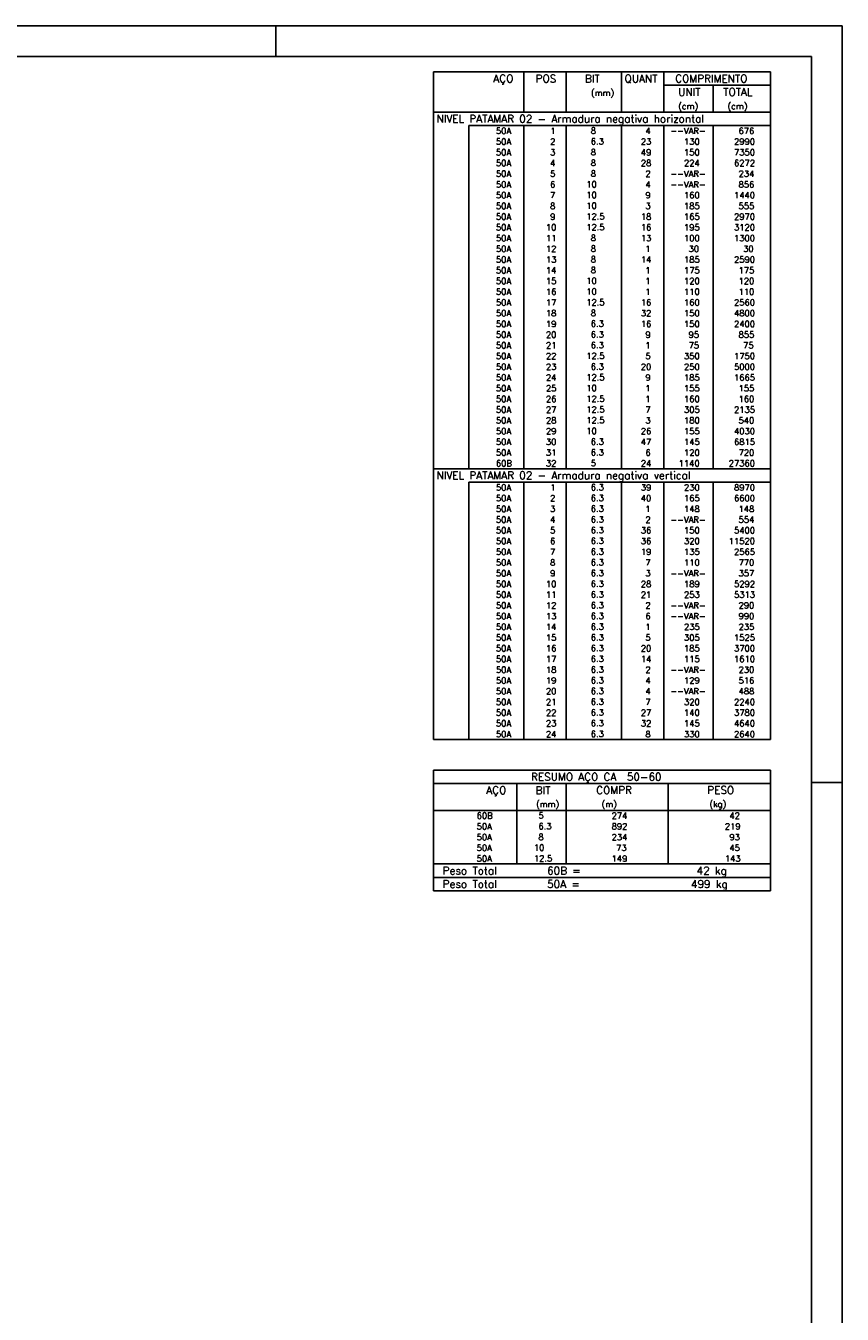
# Model space of a CAD drawing. Extents: x 0 to 119, y 0 to 84.
# Tile 14 of 14: x 92 to 119, y 42 to 84. Entities that reach past the tile are written whole.
import ezdxf

# ---------------------------------------------------------------- set-up
doc = ezdxf.new("R2010")
doc.units = 0
doc.header["$MEASUREMENT"] = 0
for name, color, linetype in [('1', 1, 'CONTINUOUS'), ('2', 2, 'CONTINUOUS'), ('8', 8, 'CONTINUOUS')]:
    doc.layers.add(name, color=color, linetype=linetype)
doc.styles.get("Standard").update_dxf_attribs({"font": 'ROMANS.SHX'})

msp = doc.modelspace()

# ---------------------------------------------------------------- linework, layer by layer
at = {"layer": '1', "linetype": 'Continuous'}
for p, q in [((0, 84.099998), (118.900002, 84.099998)), ((100.400002, 83.099998), (100.400002, 84.099998)), ((118.900002, 0), (118.900002, 84.099998)), ((117.900002, 59.400002), (118.900002, 59.400002))]:
    msp.add_line(p, q, dxfattribs=at)
at = {"layer": '2', "linetype": 'Continuous'}
for p, q in [((105.554202, 82.595003), (105.554202, 81.282503)), ((105.554202, 82.595003), (116.554202, 82.595003)), ((108.504202, 81.282503), (108.504202, 82.595003)), ((109.884202, 81.282503), (109.884202, 82.595003)), ((111.694203, 81.282503), (111.694203, 82.595003)), ((113.074203, 81.282503), (113.074203, 82.595003)), ((116.554202, 82.595003), (116.554202, 81.282503)), ((113.074203, 82.157503), (116.554202, 82.157503)), ((114.684203, 81.282503), (114.684203, 82.157503)), ((105.554202, 81.282503), (116.554202, 81.282503)), ((105.554202, 80.845003), (105.554202, 81.282503)), ((105.554202, 81.282503), (116.554202, 81.282503)), ((116.554202, 80.845003), (116.554202, 81.282503)), ((105.554202, 80.495004), (105.554202, 80.845003)), ((116.554202, 80.845003), (106.704202, 80.845003)), ((106.704202, 80.845003), (106.704202, 80.495004)), ((108.504202, 80.845003), (108.504202, 80.495004)), ((109.884202, 80.845003), (109.884202, 80.495004)), ((111.694203, 80.845003), (111.694203, 80.495004)), ((113.074203, 80.845003), (113.074203, 80.495004)), ((114.684203, 80.845003), (114.684203, 80.495004)), ((116.554202, 80.495004), (116.554202, 80.845003)), ((105.554202, 80.145004), (105.554202, 80.495004)), ((106.704202, 80.495004), (106.704202, 80.145004)), ((108.504202, 80.495004), (108.504202, 80.145004)), ((109.884202, 80.495004), (109.884202, 80.145004)), ((111.694203, 80.495004), (111.694203, 80.145004)), ((113.074203, 80.495004), (113.074203, 80.145004)), ((114.684203, 80.495004), (114.684203, 80.145004)), ((116.554202, 80.145004), (116.554202, 80.495004)), ((105.554202, 79.795004), (105.554202, 80.145004)), ((106.704202, 80.145004), (106.704202, 79.795004)), ((108.504202, 80.145004), (108.504202, 79.795004)), ((109.884202, 80.145004), (109.884202, 79.795004)), ((111.694203, 80.145004), (111.694203, 79.795004)), ((113.074203, 80.145004), (113.074203, 79.795004)), ((114.684203, 80.145004), (114.684203, 79.795004)), ((116.554202, 79.795004), (116.554202, 80.145004)), ((105.554202, 79.445004), (105.554202, 79.795004)), ((106.704202, 79.795004), (106.704202, 79.445004)), ((108.504202, 79.795004), (108.504202, 79.445004)), ((109.884202, 79.795004), (109.884202, 79.445004)), ((111.694203, 79.795004), (111.694203, 79.445004)), ((113.074203, 79.795004), (113.074203, 79.445004)), ((114.684203, 79.795004), (114.684203, 79.445004)), ((116.554202, 79.445004), (116.554202, 79.795004)), ((105.554202, 79.095004), (105.554202, 79.445004)), ((105.554202, 78.745004), (105.554202, 79.095004)), ((106.704202, 79.445004), (106.704202, 79.095004)), ((106.704202, 79.095004), (106.704202, 78.745004)), ((108.504202, 79.445004), (108.504202, 79.095004)), ((108.504202, 79.095004), (108.504202, 78.745004)), ((109.884202, 79.445004), (109.884202, 79.095004)), ((109.884202, 79.095004), (109.884202, 78.745004)), ((111.694203, 79.445004), (111.694203, 79.095004)), ((111.694203, 79.095004), (111.694203, 78.745004)), ((113.074203, 79.445004), (113.074203, 79.095004)), ((113.074203, 79.095004), (113.074203, 78.745004)), ((114.684203, 79.445004), (114.684203, 79.095004)), ((114.684203, 79.095004), (114.684203, 78.745004)), ((116.554202, 79.095004), (116.554202, 79.445004)), ((116.554202, 78.745004), (116.554202, 79.095004)), ((105.554202, 78.395004), (105.554202, 78.745004)), ((106.704202, 78.745004), (106.704202, 78.395004)), ((108.504202, 78.745004), (108.504202, 78.395004)), ((109.884202, 78.745004), (109.884202, 78.395004)), ((111.694203, 78.745004), (111.694203, 78.395004)), ((113.074203, 78.745004), (113.074203, 78.395004)), ((114.684203, 78.745004), (114.684203, 78.395004)), ((116.554202, 78.395004), (116.554202, 78.745004)), ((105.554202, 78.045004), (105.554202, 78.395004)), ((106.704202, 78.395004), (106.704202, 78.045004)), ((108.504202, 78.395004), (108.504202, 78.045004)), ((109.884202, 78.395004), (109.884202, 78.045004)), ((111.694203, 78.395004), (111.694203, 78.045004)), ((113.074203, 78.395004), (113.074203, 78.045004)), ((114.684203, 78.395004), (114.684203, 78.045004)), ((116.554202, 78.045004), (116.554202, 78.395004)), ((105.554202, 77.695004), (105.554202, 78.045004)), ((106.704202, 78.045004), (106.704202, 77.695004)), ((108.504202, 78.045004), (108.504202, 77.695004)), ((109.884202, 78.045004), (109.884202, 77.695004)), ((111.694203, 78.045004), (111.694203, 77.695004)), ((113.074203, 78.045004), (113.074203, 77.695004)), ((114.684203, 78.045004), (114.684203, 77.695004)), ((116.554202, 77.695004), (116.554202, 78.045004)), ((105.554202, 77.345004), (105.554202, 77.695004)), ((106.704202, 77.695004), (106.704202, 77.345004)), ((108.504202, 77.695004), (108.504202, 77.345004)), ((109.884202, 77.695004), (109.884202, 77.345004)), ((111.694203, 77.695004), (111.694203, 77.345004)), ((113.074203, 77.695004), (113.074203, 77.345004)), ((114.684203, 77.695004), (114.684203, 77.345004)), ((116.554202, 77.345004), (116.554202, 77.695004)), ((105.554202, 76.995004), (105.554202, 77.345004)), ((105.554202, 76.645005), (105.554202, 76.995004)), ((106.704202, 77.345004), (106.704202, 76.995004)), ((106.704202, 76.995004), (106.704202, 76.645005)), ((108.504202, 77.345004), (108.504202, 76.995004)), ((108.504202, 76.995004), (108.504202, 76.645005)), ((109.884202, 77.345004), (109.884202, 76.995004)), ((109.884202, 76.995004), (109.884202, 76.645005)), ((111.694203, 77.345004), (111.694203, 76.995004)), ((111.694203, 76.995004), (111.694203, 76.645005)), ((113.074203, 77.345004), (113.074203, 76.995004)), ((113.074203, 76.995004), (113.074203, 76.645005)), ((114.684203, 77.345004), (114.684203, 76.995004)), ((114.684203, 76.995004), (114.684203, 76.645005)), ((116.554202, 76.995004), (116.554202, 77.345004)), ((116.554202, 76.645005), (116.554202, 76.995004)), ((105.554202, 76.295005), (105.554202, 76.645005)), ((106.704202, 76.645005), (106.704202, 76.295005)), ((108.504202, 76.645005), (108.504202, 76.295005)), ((109.884202, 76.645005), (109.884202, 76.295005)), ((111.694203, 76.645005), (111.694203, 76.295005)), ((113.074203, 76.645005), (113.074203, 76.295005)), ((114.684203, 76.645005), (114.684203, 76.295005)), ((116.554202, 76.295005), (116.554202, 76.645005)), ((105.554202, 75.945005), (105.554202, 76.295005)), ((106.704202, 76.295005), (106.704202, 75.945005)), ((108.504202, 76.295005), (108.504202, 75.945005)), ((109.884202, 76.295005), (109.884202, 75.945005)), ((111.694203, 76.295005), (111.694203, 75.945005)), ((113.074203, 76.295005), (113.074203, 75.945005)), ((114.684203, 76.295005), (114.684203, 75.945005)), ((116.554202, 75.945005), (116.554202, 76.295005)), ((105.554202, 75.595005), (105.554202, 75.945005)), ((106.704202, 75.945005), (106.704202, 75.595005)), ((108.504202, 75.945005), (108.504202, 75.595005)), ((109.884202, 75.945005), (109.884202, 75.595005)), ((111.694203, 75.945005), (111.694203, 75.595005)), ((113.074203, 75.945005), (113.074203, 75.595005)), ((114.684203, 75.945005), (114.684203, 75.595005)), ((116.554202, 75.595005), (116.554202, 75.945005)), ((105.554202, 75.245005), (105.554202, 75.595005)), ((106.704202, 75.595005), (106.704202, 75.245005)), ((108.504202, 75.595005), (108.504202, 75.245005)), ((109.884202, 75.595005), (109.884202, 75.245005)), ((111.694203, 75.595005), (111.694203, 75.245005)), ((113.074203, 75.595005), (113.074203, 75.245005)), ((114.684203, 75.595005), (114.684203, 75.245005)), ((116.554202, 75.245005), (116.554202, 75.595005)), ((105.554202, 74.895005), (105.554202, 75.245005)), ((105.554202, 74.545005), (105.554202, 74.895005)), ((106.704202, 75.245005), (106.704202, 74.895005)), ((106.704202, 74.895005), (106.704202, 74.545005)), ((108.504202, 75.245005), (108.504202, 74.895005)), ((108.504202, 74.895005), (108.504202, 74.545005)), ((109.884202, 75.245005), (109.884202, 74.895005)), ((109.884202, 74.895005), (109.884202, 74.545005)), ((111.694203, 75.245005), (111.694203, 74.895005)), ((111.694203, 74.895005), (111.694203, 74.545005)), ((113.074203, 75.245005), (113.074203, 74.895005)), ((113.074203, 74.895005), (113.074203, 74.545005)), ((114.684203, 75.245005), (114.684203, 74.895005)), ((114.684203, 74.895005), (114.684203, 74.545005)), ((116.554202, 74.895005), (116.554202, 75.245005)), ((116.554202, 74.545005), (116.554202, 74.895005)), ((105.554202, 74.195005), (105.554202, 74.545005)), ((106.704202, 74.545005), (106.704202, 74.195005)), ((108.504202, 74.545005), (108.504202, 74.195005)), ((109.884202, 74.545005), (109.884202, 74.195005)), ((111.694203, 74.545005), (111.694203, 74.195005)), ((113.074203, 74.545005), (113.074203, 74.195005)), ((114.684203, 74.545005), (114.684203, 74.195005)), ((116.554202, 74.195005), (116.554202, 74.545005)), ((105.554202, 73.845005), (105.554202, 74.195005)), ((106.704202, 74.195005), (106.704202, 73.845005)), ((108.504202, 74.195005), (108.504202, 73.845005)), ((109.884202, 74.195005), (109.884202, 73.845005)), ((111.694203, 74.195005), (111.694203, 73.845005)), ((113.074203, 74.195005), (113.074203, 73.845005)), ((114.684203, 74.195005), (114.684203, 73.845005)), ((116.554202, 73.845005), (116.554202, 74.195005)), ((105.554202, 73.495005), (105.554202, 73.845005)), ((106.704202, 73.845005), (106.704202, 73.495005)), ((108.504202, 73.845005), (108.504202, 73.495005)), ((109.884202, 73.845005), (109.884202, 73.495005)), ((111.694203, 73.845005), (111.694203, 73.495005)), ((113.074203, 73.845005), (113.074203, 73.495005)), ((114.684203, 73.845005), (114.684203, 73.495005)), ((116.554202, 73.495005), (116.554202, 73.845005)), ((105.554202, 73.145006), (105.554202, 73.495005)), ((106.704202, 73.495005), (106.704202, 73.145006)), ((108.504202, 73.495005), (108.504202, 73.145006)), ((109.884202, 73.495005), (109.884202, 73.145006)), ((111.694203, 73.495005), (111.694203, 73.145006)), ((113.074203, 73.495005), (113.074203, 73.145006)), ((114.684203, 73.495005), (114.684203, 73.145006)), ((116.554202, 73.145006), (116.554202, 73.495005)), ((105.554202, 72.795006), (105.554202, 73.145006)), ((105.554202, 72.445006), (105.554202, 72.795006)), ((106.704202, 73.145006), (106.704202, 72.795006)), ((106.704202, 72.795006), (106.704202, 72.445006)), ((108.504202, 73.145006), (108.504202, 72.795006)), ((108.504202, 72.795006), (108.504202, 72.445006)), ((109.884202, 73.145006), (109.884202, 72.795006)), ((109.884202, 72.795006), (109.884202, 72.445006)), ((111.694203, 73.145006), (111.694203, 72.795006)), ((111.694203, 72.795006), (111.694203, 72.445006)), ((113.074203, 73.145006), (113.074203, 72.795006)), ((113.074203, 72.795006), (113.074203, 72.445006)), ((114.684203, 73.145006), (114.684203, 72.795006)), ((114.684203, 72.795006), (114.684203, 72.445006)), ((116.554202, 72.795006), (116.554202, 73.145006)), ((116.554202, 72.445006), (116.554202, 72.795006)), ((105.554202, 72.095006), (105.554202, 72.445006)), ((106.704202, 72.445006), (106.704202, 72.095006)), ((108.504202, 72.445006), (108.504202, 72.095006)), ((109.884202, 72.445006), (109.884202, 72.095006)), ((111.694203, 72.445006), (111.694203, 72.095006)), ((113.074203, 72.445006), (113.074203, 72.095006)), ((114.684203, 72.445006), (114.684203, 72.095006)), ((116.554202, 72.095006), (116.554202, 72.445006)), ((105.554202, 71.745006), (105.554202, 72.095006)), ((106.704202, 72.095006), (106.704202, 71.745006)), ((108.504202, 72.095006), (108.504202, 71.745006)), ((109.884202, 72.095006), (109.884202, 71.745006)), ((111.694203, 72.095006), (111.694203, 71.745006)), ((113.074203, 72.095006), (113.074203, 71.745006)), ((114.684203, 72.095006), (114.684203, 71.745006)), ((116.554202, 71.745006), (116.554202, 72.095006)), ((105.554202, 71.395006), (105.554202, 71.745006)), ((106.704202, 71.745006), (106.704202, 71.395006)), ((108.504202, 71.745006), (108.504202, 71.395006)), ((109.884202, 71.745006), (109.884202, 71.395006)), ((111.694203, 71.745006), (111.694203, 71.395006)), ((113.074203, 71.745006), (113.074203, 71.395006)), ((114.684203, 71.745006), (114.684203, 71.395006)), ((116.554202, 71.395006), (116.554202, 71.745006)), ((105.554202, 71.045006), (105.554202, 71.395006)), ((106.704202, 71.395006), (106.704202, 71.045006)), ((108.504202, 71.395006), (108.504202, 71.045006)), ((109.884202, 71.395006), (109.884202, 71.045006)), ((111.694203, 71.395006), (111.694203, 71.045006)), ((113.074203, 71.395006), (113.074203, 71.045006)), ((114.684203, 71.395006), (114.684203, 71.045006)), ((116.554202, 71.045006), (116.554202, 71.395006)), ((105.554202, 70.695006), (105.554202, 71.045006)), ((105.554202, 70.345006), (105.554202, 70.695006)), ((106.704202, 71.045006), (106.704202, 70.695006)), ((106.704202, 70.695006), (106.704202, 70.345006)), ((108.504202, 71.045006), (108.504202, 70.695006)), ((108.504202, 70.695006), (108.504202, 70.345006)), ((109.884202, 71.045006), (109.884202, 70.695006)), ((109.884202, 70.695006), (109.884202, 70.345006)), ((111.694203, 71.045006), (111.694203, 70.695006)), ((111.694203, 70.695006), (111.694203, 70.345006)), ((113.074203, 71.045006), (113.074203, 70.695006)), ((113.074203, 70.695006), (113.074203, 70.345006)), ((114.684203, 71.045006), (114.684203, 70.695006)), ((114.684203, 70.695006), (114.684203, 70.345006)), ((116.554202, 70.695006), (116.554202, 71.045006)), ((116.554202, 70.345006), (116.554202, 70.695006)), ((105.554202, 69.995006), (105.554202, 70.345006)), ((106.704202, 70.345006), (106.704202, 69.995006)), ((108.504202, 70.345006), (108.504202, 69.995006)), ((109.884202, 70.345006), (109.884202, 69.995006)), ((111.694203, 70.345006), (111.694203, 69.995006)), ((113.074203, 70.345006), (113.074203, 69.995006)), ((114.684203, 70.345006), (114.684203, 69.995006)), ((116.554202, 69.995006), (116.554202, 70.345006)), ((105.554202, 69.645006), (105.554202, 69.995006)), ((106.704202, 69.995006), (106.704202, 69.645006)), ((108.504202, 69.995006), (108.504202, 69.645006)), ((109.884202, 69.995006), (109.884202, 69.645006)), ((111.694203, 69.995006), (111.694203, 69.645006)), ((113.074203, 69.995006), (113.074203, 69.645006)), ((114.684203, 69.995006), (114.684203, 69.645006)), ((116.554202, 69.645006), (116.554202, 69.995006)), ((105.554202, 69.207506), (105.554202, 69.645006)), ((105.554202, 69.645006), (116.554202, 69.645006)), ((116.554202, 69.207506), (116.554202, 69.645006)), ((105.554202, 68.857507), (105.554202, 69.207506)), ((116.554202, 69.207506), (106.704202, 69.207506)), ((106.704202, 69.207506), (106.704202, 68.857507)), ((108.504202, 69.207506), (108.504202, 68.857507)), ((109.884202, 69.207506), (109.884202, 68.857507)), ((111.694203, 69.207506), (111.694203, 68.857507)), ((113.074203, 69.207506), (113.074203, 68.857507)), ((114.684203, 69.207506), (114.684203, 68.857507)), ((116.554202, 68.857507), (116.554202, 69.207506)), ((105.554202, 68.507507), (105.554202, 68.857507)), ((106.704202, 68.857507), (106.704202, 68.507507)), ((108.504202, 68.857507), (108.504202, 68.507507)), ((109.884202, 68.857507), (109.884202, 68.507507)), ((111.694203, 68.857507), (111.694203, 68.507507)), ((113.074203, 68.857507), (113.074203, 68.507507)), ((114.684203, 68.857507), (114.684203, 68.507507)), ((116.554202, 68.507507), (116.554202, 68.857507)), ((105.554202, 68.157507), (105.554202, 68.507507)), ((105.554202, 67.807507), (105.554202, 68.157507)), ((106.704202, 68.507507), (106.704202, 68.157507)), ((106.704202, 68.157507), (106.704202, 67.807507)), ((108.504202, 68.507507), (108.504202, 68.157507)), ((108.504202, 68.157507), (108.504202, 67.807507)), ((109.884202, 68.507507), (109.884202, 68.157507)), ((109.884202, 68.157507), (109.884202, 67.807507)), ((111.694203, 68.507507), (111.694203, 68.157507)), ((111.694203, 68.157507), (111.694203, 67.807507)), ((113.074203, 68.507507), (113.074203, 68.157507)), ((113.074203, 68.157507), (113.074203, 67.807507)), ((114.684203, 68.507507), (114.684203, 68.157507)), ((114.684203, 68.157507), (114.684203, 67.807507)), ((116.554202, 68.157507), (116.554202, 68.507507)), ((116.554202, 67.807507), (116.554202, 68.157507)), ((105.554202, 67.457507), (105.554202, 67.807507)), ((106.704202, 67.807507), (106.704202, 67.457507)), ((108.504202, 67.807507), (108.504202, 67.457507)), ((109.884202, 67.807507), (109.884202, 67.457507)), ((111.694203, 67.807507), (111.694203, 67.457507)), ((113.074203, 67.807507), (113.074203, 67.457507)), ((114.684203, 67.807507), (114.684203, 67.457507)), ((116.554202, 67.457507), (116.554202, 67.807507)), ((105.554202, 67.107507), (105.554202, 67.457507)), ((106.704202, 67.457507), (106.704202, 67.107507)), ((108.504202, 67.457507), (108.504202, 67.107507)), ((109.884202, 67.457507), (109.884202, 67.107507)), ((111.694203, 67.457507), (111.694203, 67.107507)), ((113.074203, 67.457507), (113.074203, 67.107507)), ((114.684203, 67.457507), (114.684203, 67.107507)), ((116.554202, 67.107507), (116.554202, 67.457507)), ((105.554202, 66.757507), (105.554202, 67.107507)), ((106.704202, 67.107507), (106.704202, 66.757507)), ((108.504202, 67.107507), (108.504202, 66.757507)), ((109.884202, 67.107507), (109.884202, 66.757507)), ((111.694203, 67.107507), (111.694203, 66.757507)), ((113.074203, 67.107507), (113.074203, 66.757507)), ((114.684203, 67.107507), (114.684203, 66.757507)), ((116.554202, 66.757507), (116.554202, 67.107507)), ((105.554202, 66.407507), (105.554202, 66.757507)), ((106.704202, 66.757507), (106.704202, 66.407507)), ((108.504202, 66.757507), (108.504202, 66.407507)), ((109.884202, 66.757507), (109.884202, 66.407507)), ((111.694203, 66.757507), (111.694203, 66.407507)), ((113.074203, 66.757507), (113.074203, 66.407507)), ((114.684203, 66.757507), (114.684203, 66.407507)), ((116.554202, 66.407507), (116.554202, 66.757507)), ((105.554202, 66.057507), (105.554202, 66.407507)), ((105.554202, 65.707507), (105.554202, 66.057507)), ((106.704202, 66.407507), (106.704202, 66.057507)), ((106.704202, 66.057507), (106.704202, 65.707507)), ((108.504202, 66.407507), (108.504202, 66.057507)), ((108.504202, 66.057507), (108.504202, 65.707507)), ((109.884202, 66.407507), (109.884202, 66.057507)), ((109.884202, 66.057507), (109.884202, 65.707507)), ((111.694203, 66.407507), (111.694203, 66.057507)), ((111.694203, 66.057507), (111.694203, 65.707507)), ((113.074203, 66.407507), (113.074203, 66.057507)), ((113.074203, 66.057507), (113.074203, 65.707507)), ((114.684203, 66.407507), (114.684203, 66.057507)), ((114.684203, 66.057507), (114.684203, 65.707507)), ((116.554202, 66.057507), (116.554202, 66.407507)), ((116.554202, 65.707507), (116.554202, 66.057507)), ((105.554202, 65.357508), (105.554202, 65.707507)), ((106.704202, 65.707507), (106.704202, 65.357508)), ((108.504202, 65.707507), (108.504202, 65.357508)), ((109.884202, 65.707507), (109.884202, 65.357508)), ((111.694203, 65.707507), (111.694203, 65.357508)), ((113.074203, 65.707507), (113.074203, 65.357508)), ((114.684203, 65.707507), (114.684203, 65.357508)), ((116.554202, 65.357508), (116.554202, 65.707507)), ((105.554202, 65.007508), (105.554202, 65.357508)), ((106.704202, 65.357508), (106.704202, 65.007508)), ((108.504202, 65.357508), (108.504202, 65.007508)), ((109.884202, 65.357508), (109.884202, 65.007508)), ((111.694203, 65.357508), (111.694203, 65.007508)), ((113.074203, 65.357508), (113.074203, 65.007508)), ((114.684203, 65.357508), (114.684203, 65.007508)), ((116.554202, 65.007508), (116.554202, 65.357508)), ((105.554202, 64.657508), (105.554202, 65.007508)), ((106.704202, 65.007508), (106.704202, 64.657508)), ((108.504202, 65.007508), (108.504202, 64.657508)), ((109.884202, 65.007508), (109.884202, 64.657508)), ((111.694203, 65.007508), (111.694203, 64.657508)), ((113.074203, 65.007508), (113.074203, 64.657508)), ((114.684203, 65.007508), (114.684203, 64.657508)), ((116.554202, 64.657508), (116.554202, 65.007508)), ((105.554202, 64.307508), (105.554202, 64.657508)), ((106.704202, 64.657508), (106.704202, 64.307508)), ((108.504202, 64.657508), (108.504202, 64.307508)), ((109.884202, 64.657508), (109.884202, 64.307508)), ((111.694203, 64.657508), (111.694203, 64.307508)), ((113.074203, 64.657508), (113.074203, 64.307508)), ((114.684203, 64.657508), (114.684203, 64.307508)), ((116.554202, 64.307508), (116.554202, 64.657508)), ((105.554202, 63.957508), (105.554202, 64.307508)), ((105.554202, 63.607508), (105.554202, 63.957508)), ((106.704202, 64.307508), (106.704202, 63.957508)), ((106.704202, 63.957508), (106.704202, 63.607508)), ((108.504202, 64.307508), (108.504202, 63.957508)), ((108.504202, 63.957508), (108.504202, 63.607508)), ((109.884202, 64.307508), (109.884202, 63.957508)), ((109.884202, 63.957508), (109.884202, 63.607508)), ((111.694203, 64.307508), (111.694203, 63.957508)), ((111.694203, 63.957508), (111.694203, 63.607508)), ((113.074203, 64.307508), (113.074203, 63.957508)), ((113.074203, 63.957508), (113.074203, 63.607508)), ((114.684203, 64.307508), (114.684203, 63.957508)), ((114.684203, 63.957508), (114.684203, 63.607508)), ((116.554202, 63.957508), (116.554202, 64.307508)), ((116.554202, 63.607508), (116.554202, 63.957508)), ((105.554202, 63.257508), (105.554202, 63.607508)), ((106.704202, 63.607508), (106.704202, 63.257508)), ((108.504202, 63.607508), (108.504202, 63.257508)), ((109.884202, 63.607508), (109.884202, 63.257508)), ((111.694203, 63.607508), (111.694203, 63.257508)), ((113.074203, 63.607508), (113.074203, 63.257508)), ((114.684203, 63.607508), (114.684203, 63.257508)), ((116.554202, 63.257508), (116.554202, 63.607508)), ((105.554202, 62.907508), (105.554202, 63.257508)), ((106.704202, 63.257508), (106.704202, 62.907508)), ((108.504202, 63.257508), (108.504202, 62.907508)), ((109.884202, 63.257508), (109.884202, 62.907508)), ((111.694203, 63.257508), (111.694203, 62.907508)), ((113.074203, 63.257508), (113.074203, 62.907508)), ((114.684203, 63.257508), (114.684203, 62.907508)), ((116.554202, 62.907508), (116.554202, 63.257508)), ((105.554202, 62.557508), (105.554202, 62.907508)), ((106.704202, 62.907508), (106.704202, 62.557508)), ((108.504202, 62.907508), (108.504202, 62.557508)), ((109.884202, 62.907508), (109.884202, 62.557508)), ((111.694203, 62.907508), (111.694203, 62.557508)), ((113.074203, 62.907508), (113.074203, 62.557508)), ((114.684203, 62.907508), (114.684203, 62.557508)), ((116.554202, 62.557508), (116.554202, 62.907508)), ((105.554202, 62.207508), (105.554202, 62.557508)), ((106.704202, 62.557508), (106.704202, 62.207508)), ((108.504202, 62.557508), (108.504202, 62.207508)), ((109.884202, 62.557508), (109.884202, 62.207508)), ((111.694203, 62.557508), (111.694203, 62.207508)), ((113.074203, 62.557508), (113.074203, 62.207508)), ((114.684203, 62.557508), (114.684203, 62.207508)), ((116.554202, 62.207508), (116.554202, 62.557508)), ((105.554202, 61.857508), (105.554202, 62.207508)), ((105.554202, 61.507509), (105.554202, 61.857508)), ((106.704202, 62.207508), (106.704202, 61.857508)), ((106.704202, 61.857508), (106.704202, 61.507509)), ((108.504202, 62.207508), (108.504202, 61.857508)), ((108.504202, 61.857508), (108.504202, 61.507509)), ((109.884202, 62.207508), (109.884202, 61.857508)), ((109.884202, 61.857508), (109.884202, 61.507509)), ((111.694203, 62.207508), (111.694203, 61.857508)), ((111.694203, 61.857508), (111.694203, 61.507509)), ((113.074203, 62.207508), (113.074203, 61.857508)), ((113.074203, 61.857508), (113.074203, 61.507509)), ((114.684203, 62.207508), (114.684203, 61.857508)), ((114.684203, 61.857508), (114.684203, 61.507509)), ((116.554202, 61.857508), (116.554202, 62.207508)), ((116.554202, 61.507509), (116.554202, 61.857508)), ((105.554202, 61.157509), (105.554202, 61.507509)), ((106.704202, 61.507509), (106.704202, 61.157509)), ((108.504202, 61.507509), (108.504202, 61.157509)), ((109.884202, 61.507509), (109.884202, 61.157509)), ((111.694203, 61.507509), (111.694203, 61.157509)), ((113.074203, 61.507509), (113.074203, 61.157509)), ((114.684203, 61.507509), (114.684203, 61.157509)), ((116.554202, 61.157509), (116.554202, 61.507509)), ((105.554202, 60.807509), (105.554202, 61.157509)), ((106.704202, 61.157509), (106.704202, 60.807509)), ((108.504202, 61.157509), (108.504202, 60.807509)), ((109.884202, 61.157509), (109.884202, 60.807509)), ((111.694203, 61.157509), (111.694203, 60.807509)), ((113.074203, 61.157509), (113.074203, 60.807509)), ((114.684203, 61.157509), (114.684203, 60.807509)), ((116.554202, 60.807509), (116.554202, 61.157509)), ((105.554202, 60.807509), (116.554202, 60.807509)), ((105.554202, 59.807509), (105.554202, 58.495009)), ((105.554202, 59.807509), (116.554202, 59.807509)), ((116.554202, 59.807509), (116.554202, 58.495009)), ((105.554202, 59.370009), (116.554202, 59.370009)), ((108.274202, 58.495009), (108.274202, 59.370009)), ((109.884202, 58.495009), (109.884202, 59.370009)), ((113.219202, 58.495009), (113.219202, 59.370009)), ((105.554202, 58.495009), (116.554202, 58.495009)), ((105.554202, 58.145008), (105.554202, 58.495009)), ((108.274202, 58.495009), (108.274202, 58.145009)), ((109.884202, 58.145008), (109.884202, 58.495009)), ((113.219202, 58.495009), (113.219202, 58.145008)), ((116.554202, 58.145008), (116.554202, 58.495009)), ((105.554202, 57.795008), (105.554202, 58.145008)), ((108.274202, 58.145008), (108.274202, 57.795008)), ((109.884202, 57.795008), (109.884202, 58.145008)), ((113.219202, 58.145008), (113.219202, 57.795008)), ((116.554202, 57.795008), (116.554202, 58.145008)), ((105.554202, 57.445008), (105.554202, 57.795008)), ((108.274202, 57.795008), (108.274202, 57.445008)), ((109.884202, 57.445008), (109.884202, 57.795008)), ((113.219202, 57.795008), (113.219202, 57.445008)), ((116.554202, 57.445008), (116.554202, 57.795008)), ((105.554202, 57.095007), (105.554202, 57.445008)), ((108.274202, 57.445008), (108.274202, 57.095008)), ((109.884202, 57.095007), (109.884202, 57.445008)), ((113.219202, 57.445008), (113.219202, 57.095007)), ((116.554202, 57.095007), (116.554202, 57.445008)), ((105.554202, 56.745007), (105.554202, 57.095007)), ((108.274202, 57.095007), (108.274202, 56.745007)), ((109.884202, 56.745007), (109.884202, 57.095007)), ((113.219202, 57.095007), (113.219202, 56.745007)), ((116.554202, 56.745007), (116.554202, 57.095007)), ((105.554202, 56.745007), (116.554202, 56.745007)), ((105.554202, 56.307507), (105.554202, 56.745007)), ((105.554202, 56.745007), (116.554202, 56.745007)), ((116.554202, 56.307507), (116.554202, 56.745007)), ((116.554202, 56.307507), (105.554202, 56.307507)), ((105.554202, 55.870007), (105.554202, 56.307507)), ((105.554202, 56.307507), (116.554202, 56.307507)), ((116.554202, 55.870007), (116.554202, 56.307507)), ((116.554202, 55.870007), (105.554202, 55.870007)), ((105.554202, 55.870007), (116.554202, 55.870007))]:
    msp.add_line(p, q, dxfattribs=at)
at = {"layer": '8', "linetype": 'Continuous'}
for p in [(2.5, 83.099998), (117.900002, 1)]:
    msp.add_line(p, (117.900002, 83.099998), dxfattribs=at)

# ---------------------------------------------------------------- texts
at = {"layer": '2', "linetype": 'Continuous'}
for s, height, p in [('AÇO', 0.25, (107.503783, 82.251253)), ('POS', 0.25, (108.884203, 82.251253)), ('BIT', 0.25, (110.494203, 82.251253)), ('QUANT', 0.25, (111.790692, 82.251253)), ('COMPRIMENTO', 0.25, (113.443671, 82.251253)), ('(mm)', 0.2, (110.694203, 81.813753)), ('UNIT', 0.25, (113.541057, 81.813753)), ('TOTAL', 0.25, (115.013509, 81.813753)), ('(cm)', 0.2, (113.541057, 81.376253)), ('(cm)', 0.2, (115.151057, 81.376253)), ('NIVEL PATAMAR 02 - Armadura negativa horizontal', 0.25, (105.65, 80.938753)), ('     50A', 0.2, (106.843863, 80.570003)), ('  1', 0.2, (109.084202, 80.570003)), ('    8  ', 0.2, (110.090745, 80.576047)), ('    4', 0.2, (111.874203, 80.570003)), ('--VAR-', 0.2, (113.284203, 80.570003)), ('    676', 0.2, (114.917824, 80.570003)), ('     50A', 0.2, (106.843863, 80.220003)), ('  2', 0.2, (109.084202, 80.220003)), ('    6.3', 0.2, (110.090745, 80.226047)), ('   23', 0.2, (111.874203, 80.220003)), ('   130', 0.2, (113.284203, 80.220003)), ('   2990', 0.2, (114.917824, 80.220003)), ('     50A', 0.2, (106.843863, 79.870004)), ('  3', 0.2, (109.084202, 79.870004)), ('    8  ', 0.2, (110.090745, 79.876047)), ('   49', 0.2, (111.874203, 79.870004)), ('   150', 0.2, (113.284203, 79.870004)), ('   7350', 0.2, (114.917824, 79.870004)), ('     50A', 0.2, (106.843863, 79.520004)), ('  4', 0.2, (109.084202, 79.520004)), ('    8  ', 0.2, (110.090745, 79.526048)), ('   28', 0.2, (111.874203, 79.520004)), ('   224', 0.2, (113.284203, 79.520004)), ('   6272', 0.2, (114.917824, 79.520004)), ('     50A', 0.2, (106.843863, 79.170004)), ('  5', 0.2, (109.084202, 79.170004)), ('    8  ', 0.2, (110.090745, 79.176048)), ('    2', 0.2, (111.874203, 79.170004)), ('--VAR-', 0.2, (113.284203, 79.170004)), ('    234', 0.2, (114.917824, 79.170004)), ('     50A', 0.2, (106.843863, 78.820004)), ('     50A', 0.2, (106.843863, 78.470004)), ('  7', 0.2, (109.084202, 78.470004)), ('  6', 0.2, (109.084202, 78.820004)), ('   10  ', 0.2, (110.090745, 78.826048)), ('   10  ', 0.2, (110.090745, 78.476048)), ('    4', 0.2, (111.874203, 78.820004)), ('    9', 0.2, (111.874203, 78.470004)), ('--VAR-', 0.2, (113.284203, 78.820004)), ('   160', 0.2, (113.284203, 78.470004)), ('   1440', 0.2, (114.917824, 78.470004)), ('    856', 0.2, (114.917824, 78.820004)), ('     50A', 0.2, (106.843863, 78.120004)), ('  8', 0.2, (109.084202, 78.120004)), ('   10  ', 0.2, (110.090745, 78.126048)), ('    3', 0.2, (111.874203, 78.120004)), ('   185', 0.2, (113.284203, 78.120004)), ('    555', 0.2, (114.917824, 78.120004)), ('     50A', 0.2, (106.843863, 77.770004)), ('  9', 0.2, (109.084202, 77.770004)), ('   12.5', 0.2, (110.090745, 77.776048)), ('   18', 0.2, (111.874203, 77.770004)), ('   165', 0.2, (113.284203, 77.770004)), ('   2970', 0.2, (114.917824, 77.770004)), ('     50A', 0.2, (106.843863, 77.420004)), (' 10', 0.2, (109.084202, 77.420004)), ('   12.5', 0.2, (110.090745, 77.426048)), ('   16', 0.2, (111.874203, 77.420004)), ('   195', 0.2, (113.284203, 77.420004)), ('   3120', 0.2, (114.917824, 77.420004)), ('     50A', 0.2, (106.843863, 77.070004)), (' 11', 0.2, (109.084202, 77.070004)), ('    8  ', 0.2, (110.090745, 77.076048)), ('   13', 0.2, (111.874203, 77.070004)), ('   100', 0.2, (113.284203, 77.070004)), ('   1300', 0.2, (114.917824, 77.070004)), ('     50A', 0.2, (106.843863, 76.720004)), ('     50A', 0.2, (106.843863, 76.370004)), (' 12', 0.2, (109.084202, 76.720004)), (' 13', 0.2, (109.084202, 76.370004)), ('    8  ', 0.2, (110.090745, 76.726048)), ('    8  ', 0.2, (110.090745, 76.376048)), ('   14', 0.2, (111.874203, 76.370004)), ('    1', 0.2, (111.874203, 76.720004)), ('   185', 0.2, (113.284203, 76.370004)), ('    30', 0.2, (113.284203, 76.720004)), ('   2590', 0.2, (114.917824, 76.370004)), ('     30', 0.2, (114.917824, 76.720004)), ('     50A', 0.2, (106.843863, 76.020005)), (' 14', 0.2, (109.084202, 76.020005)), ('    8  ', 0.2, (110.090745, 76.026048)), ('    1', 0.2, (111.874203, 76.020005)), ('   175', 0.2, (113.284203, 76.020005)), ('    175', 0.2, (114.917824, 76.020005)), ('     50A', 0.2, (106.843863, 75.670005)), (' 15', 0.2, (109.084202, 75.670005)), ('   10  ', 0.2, (110.090745, 75.676049)), ('    1', 0.2, (111.874203, 75.670005)), ('   120', 0.2, (113.284203, 75.670005)), ('    120', 0.2, (114.917824, 75.670005)), ('     50A', 0.2, (106.843863, 75.320005)), (' 16', 0.2, (109.084202, 75.320005)), ('   10  ', 0.2, (110.090745, 75.326049)), ('    1', 0.2, (111.874203, 75.320005)), ('   110', 0.2, (113.284203, 75.320005)), ('    110', 0.2, (114.917824, 75.320005)), ('     50A', 0.2, (106.843863, 74.970005)), (' 17', 0.2, (109.084202, 74.970005)), ('   12.5', 0.2, (110.090745, 74.976049)), ('   16', 0.2, (111.874203, 74.970005)), ('   160', 0.2, (113.284203, 74.970005)), ('   2560', 0.2, (114.917824, 74.970005)), ('     50A', 0.2, (106.843863, 74.620005)), ('     50A', 0.2, (106.843863, 74.270005)), (' 18', 0.2, (109.084202, 74.620005)), (' 19', 0.2, (109.084202, 74.270005)), ('    8  ', 0.2, (110.090745, 74.626049)), ('    6.3', 0.2, (110.090745, 74.276049)), ('   32', 0.2, (111.874203, 74.620005)), ('   16', 0.2, (111.874203, 74.270005)), ('   150', 0.2, (113.284203, 74.620005)), ('   150', 0.2, (113.284203, 74.270005)), ('   4800', 0.2, (114.917824, 74.620005)), ('   2400', 0.2, (114.917824, 74.270005)), ('     50A', 0.2, (106.843863, 73.920005)), (' 20', 0.2, (109.084202, 73.920005)), ('    6.3', 0.2, (110.090745, 73.926049)), ('    9', 0.2, (111.874203, 73.920005)), ('    95', 0.2, (113.284203, 73.920005)), ('    855', 0.2, (114.917824, 73.920005)), ('     50A', 0.2, (106.843863, 73.570005)), (' 21', 0.2, (109.084202, 73.570005)), ('    6.3', 0.2, (110.090745, 73.576049)), ('    1', 0.2, (111.874203, 73.570005)), ('    75', 0.2, (113.284203, 73.570005)), ('     75', 0.2, (114.917824, 73.570005)), ('     50A', 0.2, (106.843863, 73.220005)), (' 22', 0.2, (109.084202, 73.220005)), ('   12.5', 0.2, (110.090745, 73.226049)), ('    5', 0.2, (111.874203, 73.220005)), ('   350', 0.2, (113.284203, 73.220005)), ('   1750', 0.2, (114.917824, 73.220005)), ('     50A', 0.2, (106.843863, 72.870005)), (' 23', 0.2, (109.084202, 72.870005)), ('    6.3', 0.2, (110.090745, 72.876049)), ('   20', 0.2, (111.874203, 72.870005)), ('   250', 0.2, (113.284203, 72.870005)), ('   5000', 0.2, (114.917824, 72.870005)), ('     50A', 0.2, (106.843863, 72.520006)), ('     50A', 0.2, (106.843863, 72.170006)), (' 24', 0.2, (109.084202, 72.520006)), (' 25', 0.2, (109.084202, 72.170006)), ('   12.5', 0.2, (110.090745, 72.526049)), ('   10  ', 0.2, (110.090745, 72.17605)), ('    9', 0.2, (111.874203, 72.520006)), ('    1', 0.2, (111.874203, 72.170006)), ('   185', 0.2, (113.284203, 72.520006)), ('   155', 0.2, (113.284203, 72.170006)), ('   1665', 0.2, (114.917824, 72.520006)), ('    155', 0.2, (114.917824, 72.170006)), ('     50A', 0.2, (106.843863, 71.820006)), (' 26', 0.2, (109.084202, 71.820006)), ('   12.5', 0.2, (110.090745, 71.82605)), ('    1', 0.2, (111.874203, 71.820006)), ('   160', 0.2, (113.284203, 71.820006)), ('    160', 0.2, (114.917824, 71.820006)), ('     50A', 0.2, (106.843863, 71.470006)), (' 27', 0.2, (109.084202, 71.470006)), ('   12.5', 0.2, (110.090745, 71.47605)), ('    7', 0.2, (111.874203, 71.470006)), ('   305', 0.2, (113.284203, 71.470006)), ('   2135', 0.2, (114.917824, 71.470006)), ('     50A', 0.2, (106.843863, 71.120006)), (' 28', 0.2, (109.084202, 71.120006)), ('   12.5', 0.2, (110.090745, 71.12605)), ('    3', 0.2, (111.874203, 71.120006)), ('   180', 0.2, (113.284203, 71.120006)), ('    540', 0.2, (114.917824, 71.120006)), ('     50A', 0.2, (106.843863, 70.770006)), (' 29', 0.2, (109.084202, 70.770006)), ('   10  ', 0.2, (110.090745, 70.77605)), ('   26', 0.2, (111.874203, 70.770006)), ('   155', 0.2, (113.284203, 70.770006)), ('   4030', 0.2, (114.917824, 70.770006)), ('     50A', 0.2, (106.843863, 70.420006)), ('     50A', 0.2, (106.843863, 70.070006)), (' 30', 0.2, (109.084202, 70.420006)), (' 31', 0.2, (109.084202, 70.070006)), ('    6.3', 0.2, (110.090745, 70.42605)), ('    6.3', 0.2, (110.090745, 70.07605)), ('   47', 0.2, (111.874203, 70.420006)), ('    6', 0.2, (111.874203, 70.070006)), ('   145', 0.2, (113.284203, 70.420006)), ('   120', 0.2, (113.284203, 70.070006)), ('   6815', 0.2, (114.917824, 70.420006)), ('    720', 0.2, (114.917824, 70.070006)), ('     60B', 0.2, (106.843863, 69.720006)), (' 32', 0.2, (109.084202, 69.720006)), ('    5  ', 0.2, (110.090745, 69.72605)), ('   24', 0.2, (111.874203, 69.720006)), ('  1140', 0.2, (113.284203, 69.720006)), ('  27360', 0.2, (114.917824, 69.720006)), ('NIVEL PATAMAR 02 - Armadura negativa vertical', 0.25, (105.65, 69.301256)), ('     50A', 0.2, (106.843863, 68.932506)), ('  1', 0.2, (109.084202, 68.932506)), ('    6.3', 0.2, (110.090745, 68.93855)), ('   39', 0.2, (111.874203, 68.932506)), ('   230', 0.2, (113.284203, 68.932506)), ('   8970', 0.2, (114.917824, 68.932506)), ('     50A', 0.2, (106.843863, 68.582506)), ('  2', 0.2, (109.084202, 68.582506)), ('    6.3', 0.2, (110.090745, 68.58855)), ('   40', 0.2, (111.874203, 68.582506)), ('   165', 0.2, (113.284203, 68.582506)), ('   6600', 0.2, (114.917824, 68.582506)), ('     50A', 0.2, (106.843863, 68.232507)), ('  3', 0.2, (109.084202, 68.232507)), ('    6.3', 0.2, (110.090745, 68.23855)), ('    1', 0.2, (111.874203, 68.232507)), ('   148', 0.2, (113.284203, 68.232507)), ('    148', 0.2, (114.917824, 68.232507)), ('     50A', 0.2, (106.843863, 67.882507)), ('     50A', 0.2, (106.843863, 67.532507)), ('  4', 0.2, (109.084202, 67.882507)), ('  5', 0.2, (109.084202, 67.532507)), ('    6.3', 0.2, (110.090745, 67.888551)), ('    6.3', 0.2, (110.090745, 67.538551)), ('   36', 0.2, (111.874203, 67.532507)), ('    2', 0.2, (111.874203, 67.882507)), ('--VAR-', 0.2, (113.284203, 67.882507)), ('   150', 0.2, (113.284203, 67.532507)), ('   5400', 0.2, (114.917824, 67.532507)), ('    554', 0.2, (114.917824, 67.882507)), ('     50A', 0.2, (106.843863, 67.182507)), ('  6', 0.2, (109.084202, 67.182507)), ('    6.3', 0.2, (110.090745, 67.188551)), ('   36', 0.2, (111.874203, 67.182507)), ('   320', 0.2, (113.284203, 67.182507)), ('  11520', 0.2, (114.917824, 67.182507)), ('     50A', 0.2, (106.843863, 66.832507)), ('  7', 0.2, (109.084202, 66.832507)), ('    6.3', 0.2, (110.090745, 66.838551)), ('   19', 0.2, (111.874203, 66.832507)), ('   135', 0.2, (113.284203, 66.832507)), ('   2565', 0.2, (114.917824, 66.832507)), ('     50A', 0.2, (106.843863, 66.482507)), ('  8', 0.2, (109.084202, 66.482507)), ('    6.3', 0.2, (110.090745, 66.488551)), ('    7', 0.2, (111.874203, 66.482507)), ('   110', 0.2, (113.284203, 66.482507)), ('    770', 0.2, (114.917824, 66.482507)), ('     50A', 0.2, (106.843863, 66.132507)), ('  9', 0.2, (109.084202, 66.132507)), ('    6.3', 0.2, (110.090745, 66.138551)), ('    3', 0.2, (111.874203, 66.132507)), ('--VAR-', 0.2, (113.284203, 66.132507)), ('    357', 0.2, (114.917824, 66.132507)), ('     50A', 0.2, (106.843863, 65.782507)), ('     50A', 0.2, (106.843863, 65.432507)), (' 10', 0.2, (109.084202, 65.782507)), (' 11', 0.2, (109.084202, 65.432507)), ('    6.3', 0.2, (110.090745, 65.788551)), ('    6.3', 0.2, (110.090745, 65.438551)), ('   28', 0.2, (111.874203, 65.782507)), ('   21', 0.2, (111.874203, 65.432507)), ('   253', 0.2, (113.284203, 65.432507)), ('   189', 0.2, (113.284203, 65.782507)), ('   5292', 0.2, (114.917824, 65.782507)), ('   5313', 0.2, (114.917824, 65.432507)), ('     50A', 0.2, (106.843863, 65.082507)), (' 12', 0.2, (109.084202, 65.082507)), ('    6.3', 0.2, (110.090745, 65.088551)), ('    2', 0.2, (111.874203, 65.082507)), ('--VAR-', 0.2, (113.284203, 65.082507)), ('    290', 0.2, (114.917824, 65.082507)), ('     50A', 0.2, (106.843863, 64.732508)), (' 13', 0.2, (109.084202, 64.732508)), ('    6.3', 0.2, (110.090745, 64.738551)), ('    6', 0.2, (111.874203, 64.732508)), ('--VAR-', 0.2, (113.284203, 64.732508)), ('    990', 0.2, (114.917824, 64.732508)), ('     50A', 0.2, (106.843863, 64.382508)), (' 14', 0.2, (109.084202, 64.382508)), ('    6.3', 0.2, (110.090745, 64.388552)), ('    1', 0.2, (111.874203, 64.382508)), ('   235', 0.2, (113.284203, 64.382508)), ('    235', 0.2, (114.917824, 64.382508)), ('     50A', 0.2, (106.843863, 64.032508)), (' 15', 0.2, (109.084202, 64.032508)), ('    6.3', 0.2, (110.090745, 64.038552)), ('    5', 0.2, (111.874203, 64.032508)), ('   305', 0.2, (113.284203, 64.032508)), ('   1525', 0.2, (114.917824, 64.032508)), ('     50A', 0.2, (106.843863, 63.682508)), ('     50A', 0.2, (106.843863, 63.332508)), (' 16', 0.2, (109.084202, 63.682508)), (' 17', 0.2, (109.084202, 63.332508)), ('    6.3', 0.2, (110.090745, 63.688552)), ('    6.3', 0.2, (110.090745, 63.338552)), ('   20', 0.2, (111.874203, 63.682508)), ('   14', 0.2, (111.874203, 63.332508)), ('   185', 0.2, (113.284203, 63.682508)), ('   115', 0.2, (113.284203, 63.332508)), ('   3700', 0.2, (114.917824, 63.682508)), ('   1610', 0.2, (114.917824, 63.332508)), ('     50A', 0.2, (106.843863, 62.982508)), (' 18', 0.2, (109.084202, 62.982508)), ('    6.3', 0.2, (110.090745, 62.988552)), ('    2', 0.2, (111.874203, 62.982508)), ('--VAR-', 0.2, (113.284203, 62.982508)), ('    230', 0.2, (114.917824, 62.982508)), ('     50A', 0.2, (106.843863, 62.632508)), (' 19', 0.2, (109.084202, 62.632508)), ('    6.3', 0.2, (110.090745, 62.638552)), ('    4', 0.2, (111.874203, 62.632508)), ('   129', 0.2, (113.284203, 62.632508)), ('    516', 0.2, (114.917824, 62.632508)), ('     50A', 0.2, (106.843863, 62.282508)), (' 20', 0.2, (109.084202, 62.282508)), ('    6.3', 0.2, (110.090745, 62.288552)), ('    4', 0.2, (111.874203, 62.282508)), ('--VAR-', 0.2, (113.284203, 62.282508)), ('    488', 0.2, (114.917824, 62.282508)), ('     50A', 0.2, (106.843863, 61.932508)), (' 21', 0.2, (109.084202, 61.932508)), ('    6.3', 0.2, (110.090745, 61.938552)), ('    7', 0.2, (111.874203, 61.932508)), ('   320', 0.2, (113.284203, 61.932508)), ('   2240', 0.2, (114.917824, 61.932508)), ('     50A', 0.2, (106.843863, 61.582508)), ('     50A', 0.2, (106.843863, 61.232508)), (' 22', 0.2, (109.084202, 61.582508)), (' 23', 0.2, (109.084202, 61.232508)), ('    6.3', 0.2, (110.090745, 61.588552)), ('    6.3', 0.2, (110.090745, 61.238552)), ('   32', 0.2, (111.874203, 61.232508)), ('   27', 0.2, (111.874203, 61.582508)), ('   140', 0.2, (113.284203, 61.582508)), ('   145', 0.2, (113.284203, 61.232508)), ('   4640', 0.2, (114.917824, 61.232508)), ('   3780', 0.2, (114.917824, 61.582508)), ('     50A', 0.2, (106.843863, 60.882509)), (' 24', 0.2, (109.084202, 60.882509)), ('    6.3', 0.2, (110.090745, 60.888552)), ('    8', 0.2, (111.874203, 60.882509)), ('   330', 0.2, (113.284203, 60.882509)), ('   2640', 0.2, (114.917824, 60.882509)), ('RESUMO AÇO CA  50-60', 0.25, (108.7347, 59.463759)), ('AÇO', 0.25, (107.273783, 59.026259)), ('BIT', 0.25, (108.884202, 59.026259)), ('COMPR', 0.25, (110.863043, 59.02986)), ('PESO', 0.25, (114.492042, 59.02986)), ('(mm)', 0.2, (108.898064, 58.598759)), ('(m)', 0.2, (111.040349, 58.598759)), ('(kg)', 0.2, (114.560645, 58.598759)), ('     50A', 0.2, (106.213863, 57.870008)), ('     60B', 0.2, (106.213863, 58.220009)), ('    5  ', 0.2, (108.380745, 58.226053)), ('    6.3', 0.2, (108.380745, 57.876052)), ('     274', 0.2, (110.62186, 58.220009)), ('     892', 0.2, (110.62186, 57.870009)), ('    219', 0.2, (114.469468, 57.870009)), ('     42', 0.2, (114.469468, 58.220009)), ('     50A', 0.2, (106.213863, 57.520008)), ('    8  ', 0.2, (108.380745, 57.526052)), ('     234', 0.2, (110.62186, 57.520008)), ('     93', 0.2, (114.469468, 57.520008)), ('     50A', 0.2, (106.213863, 57.170008)), ('   10  ', 0.2, (108.380745, 57.176051)), ('      73', 0.2, (110.62186, 57.170008)), ('     45', 0.2, (114.469468, 57.170008)), ('     50A', 0.2, (106.213863, 56.820007)), ('   12.5', 0.2, (108.380745, 56.826051)), ('     149', 0.2, (110.62186, 56.820008)), ('    143', 0.2, (114.469468, 56.820008)), ('Peso Total        60B =', 0.25, (105.847031, 56.401257)), ('     42 kg', 0.25, (113.211207, 56.401257)), ('Peso Total        50A =', 0.25, (105.847031, 55.963757)), ('    499 kg', 0.25, (113.211207, 55.963757))]:
    msp.add_text(s, height=height, dxfattribs=at).set_placement(p)

doc.saveas('drawing.dxf')
